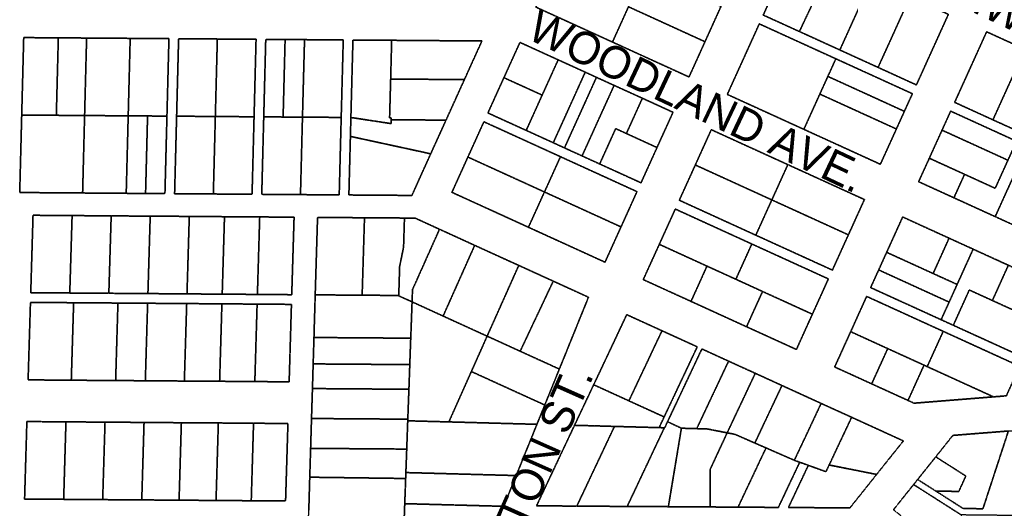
# Model space of a CAD drawing. Header units: feet. Extents: x 0 to 1411532, y 4 to 648360.
# Tile 36 of 69: x 1389552 to 1391231, y 444459 to 445291. Entities that reach past the tile are written whole.
import ezdxf
from ezdxf.enums import TextEntityAlignment as Align

# ---------------------------------------------------------------- set-up
doc = ezdxf.new("R2010")
doc.units = ezdxf.units.FT
doc.header["$MEASUREMENT"] = 0
doc.linetypes.add('DASHED2', pattern=[0.375, 0.25, -0.125])
doc.layers.add('MOT-PHASE 2', color=5, linetype='Continuous')
doc.layers.add('vanwert_121013_d_joined', color=247, linetype='DASHED2')
doc.styles.add('Slanted-Normal', font='font31.shx', dxfattribs={"height": 0.14})

msp = doc.modelspace()

# ---------------------------------------------------------------- linework, layer by layer
at = {"layer": 'vanwert_121013_d_joined'}
for points in [[(1390590, 445313.2), (1390562.7, 445253.1), (1390432.2, 445312.6), (1390459.5, 445372.7), (1390486.8, 445432.8), (1390617.2, 445373.4), (1390590, 445313.2)], [(1390486.8, 445432.8), (1390459.5, 445372.7), (1390432.2, 445312.6), (1390562.7, 445253.1), (1390693.2, 445193.6), (1390720.4, 445253.7), (1390747.7, 445313.9), (1390617.2, 445373.4), (1390486.8, 445432.8)], [(1390937.7, 445390.4), (1390881.3, 445271), (1390819.7, 445299.1), (1390874.3, 445419.3), (1390937.7, 445390.4)], [(1391135.2, 445300.3), (1391070, 445330.1), (1391004.8, 445359.8), (1390939.5, 445389.6), (1390937.7, 445390.4), (1390874.3, 445419.3), (1390819.7, 445299.1), (1390881.3, 445271), (1390883.2, 445270.2), (1390950.2, 445239.6), (1391015.4, 445209.9), (1391080.7, 445180.1), (1391135.2, 445300.3)], [(1391004.8, 445359.8), (1390950.2, 445239.6), (1390883.2, 445270.2), (1390881.3, 445271), (1390937.7, 445390.4), (1390939.5, 445389.6), (1391004.8, 445359.8)], [(1390617.2, 445373.4), (1390747.7, 445313.9), (1390720.4, 445253.7), (1390590, 445313.2), (1390617.2, 445373.4)], [(1391070, 445330.1), (1391015.4, 445209.9), (1390950.2, 445239.6), (1391004.8, 445359.8), (1391070, 445330.1)], [(1391135.2, 445300.3), (1391080.7, 445180.1), (1391015.4, 445209.9), (1391070, 445330.1), (1391135.2, 445300.3)], [(1390590, 445313.2), (1390720.4, 445253.7), (1390693.2, 445193.6), (1390562.7, 445253.1), (1390590, 445313.2)], [(1390929.8, 445194.6), (1390916.1, 445164.5), (1390888.9, 445104.4), (1390758.4, 445163.9), (1390785.7, 445224), (1390812.9, 445284.1), (1390943.4, 445224.6), (1390929.8, 445194.6)], [(1390758.4, 445163.9), (1390888.9, 445104.4), (1391019.3, 445044.9), (1391046.6, 445105), (1391060.2, 445135.1), (1391073.9, 445165.1), (1390943.4, 445224.6), (1390812.9, 445284.1), (1390785.7, 445224), (1390758.4, 445163.9)], [(1389559.3, 445260.7), (1389555.9, 445128.8), (1389552.5, 444996.8), (1389651.5, 444996), (1389659.7, 444996), (1389668, 444995.9), (1389734, 444995.4), (1389767, 444995.2), (1389800, 444994.9), (1389803.4, 445126.9), (1389806.8, 445258.9), (1389740.8, 445259.4), (1389674.8, 445259.9), (1389666.5, 445259.9), (1389658.3, 445260), (1389618.3, 445260.3), (1389559.3, 445260.7)], [(1389618.3, 445260.3), (1389614.9, 445128.3), (1389555.9, 445128.8), (1389559.3, 445260.7), (1389618.3, 445260.3)], [(1389614.9, 445128.3), (1389618.3, 445260.3), (1389658.3, 445260), (1389666.5, 445259.9), (1389663.1, 445128), (1389654.9, 445128), (1389614.9, 445128.3)], [(1389737.4, 445127.4), (1389671.4, 445127.9), (1389663.1, 445128), (1389666.5, 445259.9), (1389674.8, 445259.9), (1389740.8, 445259.4), (1389737.4, 445127.4)], [(1391265.7, 445240.8), (1391211.1, 445120.6), (1391145.9, 445150.4), (1391200.4, 445270.6), (1391265.7, 445240.8)], [(1391461.4, 445151.6), (1391396.1, 445181.3), (1391363.7, 445196.2), (1391330.9, 445211.1), (1391298.4, 445225.9), (1391265.7, 445240.8), (1391200.4, 445270.6), (1391145.9, 445150.4), (1391211.1, 445120.6), (1391243.9, 445105.7), (1391276.4, 445090.9), (1391309.1, 445076), (1391341.6, 445061.1), (1391406.8, 445031.4), (1391461.4, 445151.6)], [(1389770.4, 445127.2), (1389737.4, 445127.4), (1389740.8, 445259.4), (1389806.8, 445258.9), (1389803.4, 445126.9), (1389770.4, 445127.2)], [(1389823.3, 445258.8), (1389819.9, 445126.8), (1389816.5, 444994.8), (1389882.5, 444994.3), (1389948.5, 444993.8), (1389951.9, 445125.8), (1389955.3, 445257.8), (1389889.3, 445258.3), (1389823.3, 445258.8)], [(1389819.9, 445126.8), (1389823.3, 445258.8), (1389889.3, 445258.3), (1389885.9, 445126.3), (1389819.9, 445126.8)], [(1389885.9, 445126.3), (1389889.3, 445258.3), (1389955.3, 445257.8), (1389951.9, 445125.8), (1389885.9, 445126.3)], [(1389971.8, 445257.7), (1389968.4, 445125.7), (1389965, 444993.7), (1390031, 444993.2), (1390097, 444992.7), (1390100.4, 445124.7), (1390103.9, 445256.7), (1390037.9, 445257.2), (1390004.8, 445257.4), (1389971.8, 445257.7)], [(1390001.4, 445125.4), (1389968.4, 445125.7), (1389971.8, 445257.7), (1390004.8, 445257.4), (1390001.4, 445125.4)], [(1390001.4, 445125.4), (1390004.8, 445257.4), (1390037.9, 445257.2), (1390034.4, 445125.2), (1390001.4, 445125.4)], [(1390034.4, 445125.2), (1390037.9, 445257.2), (1390103.9, 445256.7), (1390100.4, 445124.7), (1390034.4, 445125.2)], [(1390120.4, 445256.5), (1390116.9, 445124.6), (1390116.1, 445092.4), (1390115.2, 445058.6), (1390113.5, 444992.6), (1390220.8, 444991.8), (1390223.1, 444996.8), (1390250.6, 445057.6), (1390252.9, 445062.7), (1390279, 445120), (1390280.5, 445123.3), (1390310.3, 445189.1), (1390340.2, 445254.9), (1390224.8, 445255.8), (1390186.4, 445256.1), (1390120.4, 445256.5)], [(1390185.5, 445120.7), (1390185.3, 445114.2), (1390116.9, 445124.6), (1390120.4, 445256.5), (1390186.4, 445256.1), (1390184.7, 445190.1), (1390182.9, 445124.1), (1390185.6, 445124.1), (1390185.5, 445120.7)], [(1390224.4, 445189.8), (1390184.7, 445190.1), (1390186.4, 445256.1), (1390224.8, 445255.8), (1390340.2, 445254.9), (1390310.3, 445189.1), (1390224.4, 445189.8)], [(1390405, 445252.5), (1390377.7, 445192.4), (1390350.4, 445132.3), (1390415.7, 445102.6), (1390461.8, 445081.6), (1390480.9, 445072.8), (1390510.9, 445059.1), (1390540.9, 445045.4), (1390611.4, 445013.3), (1390638.6, 445073.4), (1390665.9, 445133.5), (1390613.7, 445157.4), (1390565.5, 445179.3), (1390535.4, 445193), (1390516.3, 445201.8), (1390470.2, 445222.8), (1390405, 445252.5)], [(1390377.7, 445192.4), (1390405, 445252.5), (1390470.2, 445222.8), (1390442.9, 445162.7), (1390377.7, 445192.4)], [(1391298.4, 445225.9), (1391243.9, 445105.7), (1391211.1, 445120.6), (1391265.7, 445240.8), (1391298.4, 445225.9)], [(1390442.9, 445162.7), (1390470.2, 445222.8), (1390516.3, 445201.8), (1390461.8, 445081.6), (1390415.7, 445102.6), (1390442.9, 445162.7)], [(1390943.4, 445224.6), (1391073.9, 445165.1), (1391060.2, 445135.1), (1390929.8, 445194.6), (1390943.4, 445224.6)], [(1390442.9, 445162.7), (1390415.7, 445102.6), (1390350.4, 445132.3), (1390377.7, 445192.4), (1390442.9, 445162.7)], [(1390461.8, 445081.6), (1390516.3, 445201.8), (1390535.4, 445193), (1390508.2, 445132.9), (1390480.9, 445072.8), (1390461.8, 445081.6)], [(1390510.9, 445059.1), (1390480.9, 445072.8), (1390508.2, 445132.9), (1390535.4, 445193), (1390565.5, 445179.3), (1390510.9, 445059.1)], [(1390929.8, 445194.6), (1391060.2, 445135.1), (1391046.6, 445105), (1390916.1, 445164.5), (1390929.8, 445194.6)], [(1390185.5, 445120.7), (1390185.6, 445124.1), (1390182.9, 445124.1), (1390184.7, 445190.1), (1390224.4, 445189.8), (1390310.3, 445189.1), (1390280.5, 445123.3), (1390279, 445120), (1390223.9, 445120.5), (1390185.5, 445120.7)], [(1390586.4, 445097.3), (1390568.2, 445105.6), (1390540.9, 445045.4), (1390510.9, 445059.1), (1390565.5, 445179.3), (1390613.7, 445157.4), (1390586.4, 445097.3)], [(1391046.6, 445105), (1391019.3, 445044.9), (1390888.9, 445104.4), (1390916.1, 445164.5), (1391046.6, 445105)], [(1390613.7, 445157.4), (1390665.9, 445133.5), (1390638.6, 445073.4), (1390586.4, 445097.3), (1390613.7, 445157.4)], [(1389659.7, 444996), (1389651.5, 444996), (1389552.5, 444996.8), (1389555.9, 445128.8), (1389614.9, 445128.3), (1389654.9, 445128), (1389663.1, 445128), (1389659.7, 444996)], [(1389734, 444995.4), (1389668, 444995.9), (1389659.7, 444996), (1389663.1, 445128), (1389671.4, 445127.9), (1389737.4, 445127.4), (1389734, 444995.4)], [(1389767, 444995.2), (1389734, 444995.4), (1389737.4, 445127.4), (1389770.4, 445127.2), (1389767, 444995.2)], [(1389803.4, 445126.9), (1389800, 444994.9), (1389767, 444995.2), (1389770.4, 445127.2), (1389803.4, 445126.9)], [(1389882.5, 444994.3), (1389816.5, 444994.8), (1389819.9, 445126.8), (1389885.9, 445126.3), (1389882.5, 444994.3)], [(1389951.9, 445125.8), (1389948.5, 444993.8), (1389882.5, 444994.3), (1389885.9, 445126.3), (1389951.9, 445125.8)], [(1390034.4, 445125.2), (1390031, 444993.2), (1389965, 444993.7), (1389968.4, 445125.7), (1390001.4, 445125.4), (1390034.4, 445125.2)], [(1391400, 445016.4), (1391292.3, 445065.5), (1391269.5, 445075.9), (1391251.4, 445084.2), (1391139.1, 445135.4), (1391124.4, 445103), (1391111.8, 445075.3), (1391102.7, 445055.2), (1391084.5, 445015.2), (1391144.6, 444987.8), (1391215, 444955.7), (1391345.5, 444896.2), (1391372.7, 444956.3), (1391400, 445016.4)], [(1391236.7, 445051.8), (1391124.4, 445103), (1391139.1, 445135.4), (1391251.4, 445084.2), (1391236.7, 445051.8)], [(1390100.4, 445124.7), (1390097, 444992.7), (1390031, 444993.2), (1390034.4, 445125.2), (1390100.4, 445124.7)], [(1390279, 445120), (1390252.9, 445062.7), (1390223.6, 445069.1), (1390116.1, 445092.4), (1390116.9, 445124.6), (1390185.3, 445114.2), (1390185.5, 445120.7), (1390223.9, 445120.5), (1390279, 445120)], [(1390343.6, 445117.3), (1390316.3, 445057.2), (1390289.1, 444997.1), (1390419.5, 444937.6), (1390550, 444878.1), (1390577.3, 444938.2), (1390604.5, 444998.3), (1390474.1, 445057.8), (1390343.6, 445117.3)], [(1390446.8, 444997.7), (1390316.3, 445057.2), (1390343.6, 445117.3), (1390474.1, 445057.8), (1390446.8, 444997.7)], [(1390252.9, 445062.7), (1390250.6, 445057.6), (1390223.1, 444996.8), (1390220.8, 444991.8), (1390113.5, 444992.6), (1390115.2, 445058.6), (1390116.1, 445092.4), (1390223.6, 445069.1), (1390252.9, 445062.7)], [(1390540.9, 445045.4), (1390568.2, 445105.6), (1390586.4, 445097.3), (1390638.6, 445073.4), (1390611.4, 445013.3), (1390540.9, 445045.4)], [(1390676.6, 444983.6), (1390807, 444924.1), (1390937.5, 444864.6), (1390964.8, 444924.7), (1390992.1, 444984.8), (1390861.6, 445044.3), (1390731.1, 445103.8), (1390703.9, 445043.7), (1390676.6, 444983.6)], [(1390861.6, 445044.3), (1390834.3, 444984.2), (1390703.9, 445043.7), (1390731.1, 445103.8), (1390861.6, 445044.3)], [(1391236.7, 445051.8), (1391215, 445004), (1391162.8, 445027.8), (1391102.7, 445055.2), (1391111.8, 445075.3), (1391124.4, 445103), (1391236.7, 445051.8)], [(1391162.8, 445027.8), (1391215, 445004), (1391236.7, 445051.8), (1391251.4, 445084.2), (1391269.5, 445075.9), (1391242.3, 445015.8), (1391215, 444955.7), (1391144.6, 444987.8), (1391162.8, 445027.8)], [(1391292.3, 445065.5), (1391277.9, 445033.6), (1391300.5, 445023.3), (1391287.7, 444995.1), (1391372.7, 444956.3), (1391345.5, 444896.2), (1391215, 444955.7), (1391242.3, 445015.8), (1391269.5, 445075.9), (1391292.3, 445065.5)], [(1390419.5, 444937.6), (1390289.1, 444997.1), (1390316.3, 445057.2), (1390446.8, 444997.7), (1390419.5, 444937.6)], [(1390474.1, 445057.8), (1390604.5, 444998.3), (1390577.3, 444938.2), (1390446.8, 444997.7), (1390474.1, 445057.8)], [(1390834.3, 444984.2), (1390807, 444924.1), (1390676.6, 444983.6), (1390703.9, 445043.7), (1390834.3, 444984.2)], [(1390964.8, 444924.7), (1390834.3, 444984.2), (1390861.6, 445044.3), (1390992.1, 444984.8), (1390964.8, 444924.7)], [(1391162.8, 445027.8), (1391144.6, 444987.8), (1391084.5, 445015.2), (1391102.7, 445055.2), (1391162.8, 445027.8)], [(1390446.8, 444997.7), (1390577.3, 444938.2), (1390550, 444878.1), (1390419.5, 444937.6), (1390446.8, 444997.7)], [(1390834.3, 444984.2), (1390964.8, 444924.7), (1390937.5, 444864.6), (1390807, 444924.1), (1390834.3, 444984.2)], [(1389641.8, 444957.5), (1389637.8, 444825.6), (1389571.3, 444826.1), (1389575.2, 444958), (1389641.8, 444957.5)], [(1390020.1, 444954.7), (1389961.5, 444955.2), (1389901.5, 444955.6), (1389841.5, 444956.1), (1389774.9, 444956.5), (1389708.4, 444957), (1389641.8, 444957.5), (1389575.2, 444958), (1389571.3, 444826.1), (1389637.8, 444825.6), (1389704.4, 444825.1), (1389771, 444824.6), (1389837.6, 444824.1), (1389897.6, 444823.6), (1389957.6, 444823.2), (1390016.1, 444822.7), (1390020.1, 444954.7)], [(1389708.4, 444957), (1389704.4, 444825.1), (1389637.8, 444825.6), (1389641.8, 444957.5), (1389708.4, 444957)], [(1390876.2, 444729.4), (1390903.4, 444789.5), (1390930.7, 444849.6), (1390800.2, 444909.1), (1390669.8, 444968.6), (1390642.5, 444908.5), (1390615.2, 444848.4), (1390696.6, 444811.3), (1390745.7, 444788.9), (1390791.2, 444768.1), (1390876.2, 444729.4)], [(1390800.2, 444909.1), (1390773, 444849), (1390723.8, 444871.4), (1390642.5, 444908.5), (1390669.8, 444968.6), (1390800.2, 444909.1)], [(1389774.9, 444956.5), (1389771, 444824.6), (1389704.4, 444825.1), (1389708.4, 444957), (1389774.9, 444956.5)], [(1389841.5, 444956.1), (1389837.6, 444824.1), (1389771, 444824.6), (1389774.9, 444956.5), (1389841.5, 444956.1)], [(1389901.5, 444955.6), (1389897.6, 444823.6), (1389837.6, 444824.1), (1389841.5, 444956.1), (1389901.5, 444955.6)], [(1389961.5, 444955.2), (1389957.6, 444823.2), (1389897.6, 444823.6), (1389901.5, 444955.6), (1389961.5, 444955.2)], [(1390020.1, 444954.7), (1390016.1, 444822.7), (1389957.6, 444823.2), (1389961.5, 444955.2), (1390020.1, 444954.7)], [(1390136.1, 444821.8), (1390106.1, 444822.1), (1390056.1, 444822.4), (1390060.1, 444954.4), (1390110.1, 444954), (1390140.1, 444953.8), (1390136.1, 444821.8)], [(1390208.2, 444953.3), (1390206.7, 444903.7), (1390200, 444871), (1390198.5, 444820.8), (1390197.2, 444821.4), (1390156.1, 444821.7), (1390136.1, 444821.8), (1390140.1, 444953.8), (1390160.1, 444953.7), (1390208.2, 444953.3)], [(1390267.9, 444934.2), (1390221.9, 444831.3), (1390221.2, 444810.5), (1390204.1, 444818.2), (1390198.5, 444820.8), (1390200, 444871), (1390206.7, 444903.7), (1390208.2, 444953.3), (1390222.8, 444953.2), (1390226.3, 444953.2), (1390267.9, 444934.2)], [(1391030, 444894.9), (1391016.4, 444864.9), (1391002.7, 444834.8), (1391122.8, 444780.1), (1391133.2, 444775.3), (1391143.6, 444770.6), (1391263.7, 444715.8), (1391290.9, 444776), (1391318.2, 444836.1), (1391237.4, 444872.9), (1391187.7, 444895.6), (1391177.4, 444900.3), (1391136.4, 444919), (1391057.3, 444955.1), (1391030, 444894.9)], [(1391136.4, 444919), (1391109.2, 444858.8), (1391030, 444894.9), (1391057.3, 444955.1), (1391136.4, 444919)], [(1390221.9, 444831.3), (1390267.9, 444934.2), (1390327.9, 444906.8), (1390274.1, 444786.3), (1390221.2, 444810.5), (1390221.9, 444831.3)], [(1390723.8, 444871.4), (1390696.6, 444811.3), (1390615.2, 444848.4), (1390642.5, 444908.5), (1390723.8, 444871.4)], [(1390903.4, 444789.5), (1390818.5, 444828.2), (1390773, 444849), (1390800.2, 444909.1), (1390930.7, 444849.6), (1390903.4, 444789.5)], [(1391150.1, 444840.2), (1391109.2, 444858.8), (1391136.4, 444919), (1391177.4, 444900.3), (1391150.1, 444840.2)], [(1390349.1, 444752.1), (1390334.1, 444758.9), (1390274.1, 444786.3), (1390327.9, 444906.8), (1390388, 444879.4), (1390403, 444872.6), (1390349.1, 444752.1)], [(1391150.1, 444840.2), (1391136.5, 444810.1), (1391016.4, 444864.9), (1391030, 444894.9), (1391109.2, 444858.8), (1391150.1, 444840.2)], [(1391150.1, 444840.2), (1391177.4, 444900.3), (1391187.7, 444895.6), (1391237.4, 444872.9), (1391210.2, 444812.8), (1391170.8, 444830.7), (1391143.6, 444770.6), (1391133.2, 444775.3), (1391122.8, 444780.1), (1391136.5, 444810.1), (1391150.1, 444840.2)], [(1390405.4, 444726.4), (1390349.1, 444752.1), (1390403, 444872.6), (1390461.8, 444845.8), (1390405.4, 444726.4)], [(1390723.8, 444871.4), (1390773, 444849), (1390818.5, 444828.2), (1390791.2, 444768.1), (1390745.7, 444788.9), (1390696.6, 444811.3), (1390723.8, 444871.4)], [(1391136.5, 444810.1), (1391122.8, 444780.1), (1391002.7, 444834.8), (1391016.4, 444864.9), (1391136.5, 444810.1)], [(1391318.2, 444836.1), (1391290.9, 444776), (1391210.2, 444812.8), (1391237.4, 444872.9), (1391318.2, 444836.1)], [(1390461.8, 444845.8), (1390521.8, 444818.4), (1390472.2, 444696), (1390405.4, 444726.4), (1390461.8, 444845.8)], [(1390818.5, 444828.2), (1390903.4, 444789.5), (1390876.2, 444729.4), (1390791.2, 444768.1), (1390818.5, 444828.2)], [(1391143.6, 444770.6), (1391170.8, 444830.7), (1391210.2, 444812.8), (1391290.9, 444776), (1391263.7, 444715.8), (1391143.6, 444770.6)], [(1389640.4, 444677), (1389633.4, 444677.1), (1389566.8, 444677.6), (1389570.8, 444809.6), (1389637.4, 444809.1), (1389644.4, 444809), (1389640.4, 444677)], [(1390015.6, 444806.2), (1389957.1, 444806.7), (1389897.1, 444807.1), (1389837.1, 444807.6), (1389770.5, 444808.1), (1389719.9, 444808.5), (1389703.9, 444808.6), (1389644.4, 444809), (1389637.4, 444809.1), (1389570.8, 444809.6), (1389566.8, 444677.6), (1389633.4, 444677.1), (1389640.4, 444677), (1389700, 444676.6), (1389716, 444676.5), (1389766.6, 444676.1), (1389833.1, 444675.6), (1389893.2, 444675.2), (1389953.2, 444674.7), (1390011.7, 444674.3), (1390015.6, 444806.2)], [(1389716, 444676.5), (1389700, 444676.6), (1389640.4, 444677), (1389644.4, 444809), (1389703.9, 444808.6), (1389719.9, 444808.5), (1389716, 444676.5)], [(1389766.6, 444676.1), (1389716, 444676.5), (1389719.9, 444808.5), (1389770.5, 444808.1), (1389766.6, 444676.1)], [(1389833.1, 444675.6), (1389766.6, 444676.1), (1389770.5, 444808.1), (1389837.1, 444807.6), (1389833.1, 444675.6)], [(1389893.2, 444675.2), (1389833.1, 444675.6), (1389837.1, 444807.6), (1389897.1, 444807.1), (1389893.2, 444675.2)], [(1389953.2, 444674.7), (1389893.2, 444675.2), (1389897.1, 444807.1), (1389957.1, 444806.7), (1389953.2, 444674.7)], [(1390015.6, 444806.2), (1390011.7, 444674.3), (1389953.2, 444674.7), (1389957.1, 444806.7), (1390015.6, 444806.2)], [(1390136.1, 444821.8), (1390156.1, 444821.7), (1390197.2, 444821.4), (1390198.5, 444820.8), (1390204.1, 444818.2), (1390221.2, 444810.5), (1390219.5, 444763.6), (1390218.9, 444748.6), (1390054, 444749.8), (1390054.4, 444764.8), (1390056.1, 444822.4), (1390106.1, 444822.1), (1390136.1, 444821.8)], [(1390283.9, 444606), (1390213.8, 444607.9), (1390213.9, 444610.6), (1390215.8, 444661.6), (1390217.3, 444703.6), (1390217.6, 444712.6), (1390218.9, 444748.6), (1390219.5, 444763.6), (1390221.2, 444810.5), (1390274.1, 444786.3), (1390334.1, 444758.9), (1390349.1, 444752.1), (1390322.2, 444691.8), (1390283.9, 444606)], [(1391256.8, 444700.8), (1391126.4, 444760.3), (1390995.9, 444819.8), (1390968.7, 444759.7), (1390941.4, 444699.6), (1391004.5, 444670.8), (1391066.4, 444642.6), (1391071.8, 444640.1), (1391076.8, 444637.9), (1391212.1, 444648.7), (1391234, 444650.4), (1391256.8, 444700.8)], [(1391126.4, 444760.3), (1391099.1, 444700.2), (1391093.7, 444702.7), (1391031.8, 444730.9), (1390968.7, 444759.7), (1390995.9, 444819.8), (1391126.4, 444760.3)], [(1390776.7, 444460.8), (1390845.4, 444460.3), (1390881.8, 444537.3), (1390896.5, 444532), (1390892.9, 444524.4), (1390862.6, 444460.2), (1390967.4, 444459.5), (1391012.9, 444516.5), (1391012.9, 444516.6), (1391058.5, 444573.6), (1391032.1, 444585.7), (1390970.3, 444613.9), (1390918.4, 444637.5), (1390851.6, 444668), (1390835.2, 444675.5), (1390806.1, 444688.8), (1390775.1, 444702.9), (1390760.6, 444709.5), (1390715.1, 444730.3), (1390656.6, 444606.4), (1390651.7, 444596), (1390651.1, 444596), (1390642.2, 444596.3), (1390650.8, 444614.5), (1390679, 444674.2), (1390707.2, 444733.9), (1390647.1, 444761.3), (1390587, 444788.7), (1390558.9, 444729), (1390530.7, 444669.3), (1390498, 444600.2), (1390433.3, 444463), (1390467.6, 444462.8), (1390502, 444462.6), (1390536.3, 444462.4), (1390553.5, 444462.2), (1390587.8, 444462), (1390622.2, 444461.8), (1390658, 444461.6), (1390690.9, 444461.3), (1390708, 444461.2), (1390729.3, 444461.1), (1390776.7, 444460.8)], [(1390590.7, 444641.9), (1390530.7, 444669.3), (1390558.9, 444729), (1390587, 444788.7), (1390647.1, 444761.3), (1390590.7, 444641.9)], [(1390647.1, 444761.3), (1390707.2, 444733.9), (1390679, 444674.2), (1390650.8, 444614.5), (1390590.7, 444641.9), (1390647.1, 444761.3)], [(1391031.8, 444730.9), (1391004.5, 444670.8), (1390941.4, 444699.6), (1390968.7, 444759.7), (1391031.8, 444730.9)], [(1391212.1, 444648.7), (1391099.1, 444700.2), (1391126.4, 444760.3), (1391256.8, 444700.8), (1391234, 444650.4), (1391212.1, 444648.7)], [(1390218.9, 444748.6), (1390217.6, 444712.6), (1390217.3, 444703.6), (1390052.6, 444704.8), (1390052.9, 444713.8), (1390054, 444749.8), (1390218.9, 444748.6)], [(1390405.4, 444726.4), (1390472.2, 444696), (1390447.3, 444634.8), (1390322.2, 444691.8), (1390349.1, 444752.1), (1390405.4, 444726.4)], [(1390680.2, 444595.2), (1390656.6, 444606.4), (1390715.1, 444730.3), (1390760.6, 444709.5), (1390706.3, 444594.5), (1390685.1, 444595.1), (1390680.2, 444595.2)], [(1391093.7, 444702.7), (1391066.4, 444642.6), (1391004.5, 444670.8), (1391031.8, 444730.9), (1391093.7, 444702.7)], [(1390706.3, 444594.5), (1390760.6, 444709.5), (1390775.1, 444702.9), (1390806.1, 444688.8), (1390758.2, 444587.4), (1390723.8, 444594.1), (1390706.3, 444594.5)], [(1390217.3, 444703.6), (1390215.8, 444661.6), (1390051.4, 444662.8), (1390052.6, 444704.8), (1390217.3, 444703.6)], [(1390322.2, 444691.8), (1390447.3, 444634.8), (1390434, 444601.9), (1390283.9, 444606), (1390322.2, 444691.8)], [(1391099.1, 444700.2), (1391212.1, 444648.7), (1391076.8, 444637.9), (1391071.8, 444640.1), (1391066.4, 444642.6), (1391093.7, 444702.7), (1391099.1, 444700.2)], [(1390805.3, 444570), (1390771.6, 444584.8), (1390758.2, 444587.4), (1390806.1, 444688.8), (1390835.2, 444675.5), (1390851.6, 444668), (1390805.3, 444570)], [(1390215.8, 444661.6), (1390213.9, 444610.6), (1390049.8, 444611.8), (1390051.4, 444662.8), (1390215.8, 444661.6)], [(1390650.8, 444614.5), (1390642.2, 444596.3), (1390617.1, 444596.9), (1390600.1, 444597.4), (1390566.1, 444598.3), (1390532.1, 444599.3), (1390498, 444600.2), (1390530.7, 444669.3), (1390590.7, 444641.9), (1390650.8, 444614.5)], [(1390872.7, 444540.6), (1390824.4, 444561.7), (1390805.3, 444570), (1390851.6, 444668), (1390918.4, 444637.5), (1390872.7, 444540.6)], [(1390932, 444532.6), (1390926.5, 444521.2), (1390896.5, 444532), (1390881.8, 444537.3), (1390872.7, 444540.6), (1390918.4, 444637.5), (1390970.3, 444613.9), (1390932, 444532.6)], [(1389627.4, 444474.1), (1389560.8, 444474.6), (1389564.7, 444606.6), (1389631.3, 444606.1), (1389627.4, 444474.1)], [(1390009.6, 444603.3), (1389951, 444603.7), (1389891, 444604.2), (1389831, 444604.6), (1389828, 444604.6), (1389764.4, 444605.1), (1389697.9, 444605.6), (1389631.3, 444606.1), (1389564.7, 444606.6), (1389560.8, 444474.6), (1389627.4, 444474.1), (1389693.9, 444473.6), (1389760.5, 444473.1), (1389824.1, 444472.7), (1389827.1, 444472.6), (1389887.1, 444472.2), (1389947.1, 444471.7), (1390005.6, 444471.3), (1390009.6, 444603.3)], [(1389693.9, 444473.6), (1389627.4, 444474.1), (1389631.3, 444606.1), (1389697.9, 444605.6), (1389693.9, 444473.6)], [(1389760.5, 444473.1), (1389693.9, 444473.6), (1389697.9, 444605.6), (1389764.4, 444605.1), (1389760.5, 444473.1)], [(1389824.1, 444472.7), (1389760.5, 444473.1), (1389764.4, 444605.1), (1389828, 444604.6), (1389824.1, 444472.7)], [(1390212.1, 444559.7), (1390048.3, 444560.9), (1390049.8, 444611.8), (1390213.9, 444610.6), (1390213.8, 444607.9), (1390212.1, 444559.7)], [(1390210.6, 444519.7), (1390212.1, 444559.7), (1390213.8, 444607.9), (1390283.9, 444606), (1390434, 444601.9), (1390398.6, 444514.6), (1390210.6, 444519.7)], [(1390587.8, 444462), (1390651.1, 444596), (1390651.7, 444596), (1390656.6, 444606.4), (1390680.2, 444595.2), (1390658, 444461.6), (1390622.2, 444461.8), (1390587.8, 444462)], [(1390932, 444532.6), (1390970.3, 444613.9), (1391032.1, 444585.7), (1391058.5, 444573.6), (1391012.9, 444516.6), (1391012.9, 444516.5), (1390932, 444532.6)], [(1389887.1, 444472.2), (1389827.1, 444472.6), (1389824.1, 444472.7), (1389828, 444604.6), (1389831, 444604.6), (1389891, 444604.2), (1389887.1, 444472.2)], [(1389947.1, 444471.7), (1389887.1, 444472.2), (1389891, 444604.2), (1389951, 444603.7), (1389947.1, 444471.7)], [(1389951, 444603.7), (1390009.6, 444603.3), (1390005.6, 444471.3), (1389947.1, 444471.7), (1389951, 444603.7)], [(1390433.3, 444463), (1390498, 444600.2), (1390532.1, 444599.3), (1390566.1, 444598.3), (1390502, 444462.6), (1390467.6, 444462.8), (1390433.3, 444463)], [(1390587.8, 444462), (1390553.5, 444462.2), (1390536.3, 444462.4), (1390502, 444462.6), (1390566.1, 444598.3), (1390600.1, 444597.4), (1390617.1, 444596.9), (1390642.2, 444596.3), (1390651.1, 444596), (1390587.8, 444462)], [(1390729.3, 444461.1), (1390708, 444461.2), (1390690.9, 444461.3), (1390658, 444461.6), (1390680.2, 444595.2), (1390685.1, 444595.1), (1390706.3, 444594.5), (1390723.8, 444594.1), (1390758.2, 444587.4), (1390755.9, 444582.5), (1390729.3, 444525.3), (1390729.3, 444461.1)], [(1391114.1, 444488), (1391160.4, 444458.4), (1391194.1, 444458.1), (1391237.5, 444590.5), (1391254.1, 444591.8), (1391280.7, 444578.1), (1391274.8, 444563.1), (1391273.6, 444474.3), (1391277.6, 444474.2), (1391277.2, 444446.2), (1391213.2, 444446.9), (1391157.2, 444447.5), (1391075.9, 444499.3), (1391082.8, 444507.9), (1391114.1, 444488)], [(1391237.5, 444590.5), (1391194.1, 444458.1), (1391160.4, 444458.4), (1391114.1, 444488), (1391153, 444487.6), (1391164.9, 444513.8), (1391113.7, 444546.5), (1391142.8, 444583), (1391237.5, 444590.5)], [(1390776.7, 444460.8), (1390729.3, 444461.1), (1390729.3, 444525.3), (1390755.9, 444582.5), (1390758.2, 444587.4), (1390771.6, 444584.8), (1390805.3, 444570), (1390824.4, 444561.7), (1390776.7, 444460.8)], [(1390210.3, 444509.6), (1390046.8, 444511.8), (1390048.3, 444560.9), (1390212.1, 444559.7), (1390210.6, 444519.7), (1390210.3, 444509.6)], [(1390776.7, 444460.8), (1390824.4, 444561.7), (1390872.7, 444540.6), (1390881.8, 444537.3), (1390845.4, 444460.3), (1390776.7, 444460.8)], [(1391113.7, 444546.5), (1391164.9, 444513.8), (1391153, 444487.6), (1391114.1, 444488), (1391082.8, 444507.9), (1391113.7, 444546.5)], [(1390896.5, 444532), (1390926.5, 444521.2), (1390932, 444532.6), (1391012.9, 444516.5), (1390967.4, 444459.5), (1390862.6, 444460.2), (1390892.9, 444524.4), (1390896.5, 444532)], [(1390210.3, 444509.6), (1390208.7, 444466.7), (1390208.2, 444453.2), (1390207.5, 444432.4), (1390044.6, 444435.2), (1390045.2, 444455.8), (1390046.8, 444511.8), (1390210.3, 444509.6)], [(1390208.7, 444466.7), (1390210.3, 444509.6), (1390210.6, 444519.7), (1390398.6, 444514.6), (1390377.3, 444462.2), (1390208.7, 444466.7)], [(1391075.9, 444499.3), (1391157.2, 444447.5), (1391156.6, 444402.8), (1391110.7, 444403.2), (1391108, 444403.3), (1391041.6, 444456.3), (1391075.9, 444499.3)], [(1390377.3, 444462.2), (1390363.9, 444429.1), (1390359.8, 444420.4), (1390357.7, 444415.9), (1390295.4, 444429.4), (1390207.4, 444431.8), (1390207.5, 444432.4), (1390208.2, 444453.2), (1390208.7, 444466.7), (1390377.3, 444462.2)]]:
    msp.add_lwpolyline(points, close=True, dxfattribs=at)
for points in [[(1390363.9, 444429.1), (1390377.3, 444462.2), (1390398.6, 444514.6), (1390434, 444601.9), (1390447.3, 444634.8), (1390472.2, 444696), (1390521.8, 444818.4), (1390461.8, 444845.8), (1390403, 444872.6), (1390388, 444879.4), (1390327.9, 444906.8), (1390267.9, 444934.2), (1390226.3, 444953.2), (1390222.8, 444953.2), (1390208.2, 444953.3), (1390160.1, 444953.7), (1390140.1, 444953.8), (1390110.1, 444954), (1390060.1, 444954.4), (1390056.1, 444822.4), (1390054.4, 444764.8), (1390054, 444749.8), (1390052.9, 444713.8), (1390052.6, 444704.8), (1390051.4, 444662.8), (1390049.8, 444611.8), (1390048.3, 444560.9), (1390046.8, 444511.8), (1390045.2, 444455.8)], [(1391237.5, 444590.5), (1391142.8, 444583), (1391113.7, 444546.5), (1391082.8, 444507.9), (1391075.9, 444499.3), (1391041.6, 444456.3)]]:
    msp.add_lwpolyline(points, dxfattribs=at)

# ---------------------------------------------------------------- texts
at = {"layer": 'MOT-PHASE 2', "color": 2, "style": 'Slanted-Normal'}
for s, rotation, p in [('LINCOLN HWY', 334.708, (1391078.3, 445380.7)), ('WOODLAND AVE.', 334.708, (1390707.2, 445152.1)), ('S. FULTON ST.', 66.0405, (1390401.3, 444459.9))]:
    msp.add_text(s, height=55, rotation=rotation, dxfattribs=at).set_placement(p, align=Align.MIDDLE_CENTER)

doc.saveas('drawing.dxf')
